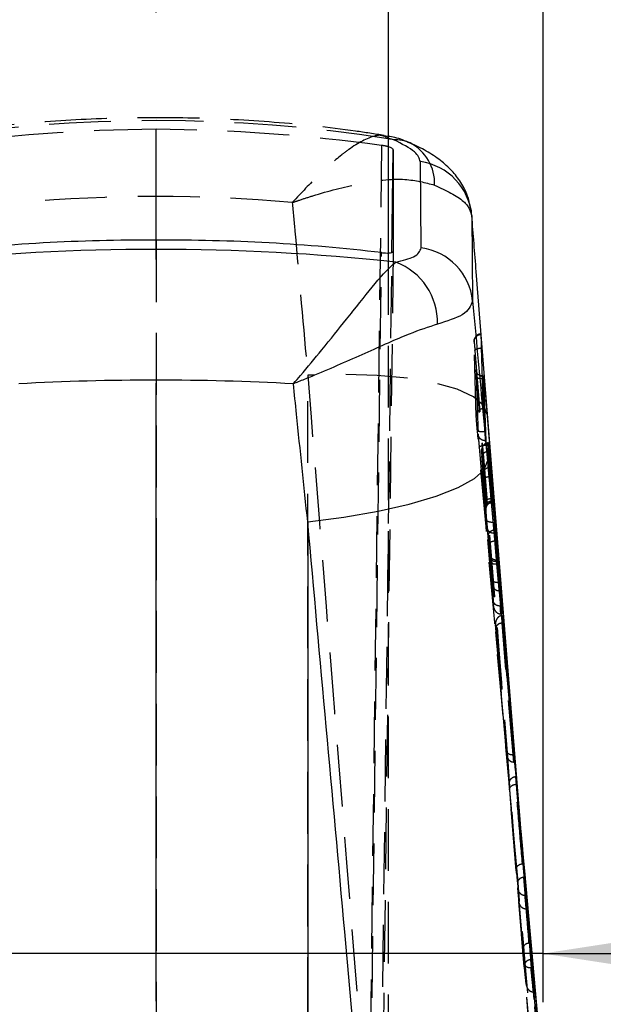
# Model space of a CAD drawing. Extents: x 67 to 774, y 27 to 578.
# Tile 40 of 43: x 455 to 479, y 403 to 443. Entities that reach past the tile are written whole.
import ezdxf

# ---------------------------------------------------------------- set-up
doc = ezdxf.new("R2010")
doc.units = 0
doc.header["$LTSCALE"] = 2
doc.linetypes.add('CENTERX2', pattern=[20.32, 12.7, -2.54, 2.54, -2.54])
doc.linetypes.add('HIDDEN', pattern=[1.905, 1.27, -0.635])
doc.layers.get('0').update_dxf_attribs({"linetype": 'CONTINUOUS'})
doc.layers.add('FORMATO', color=179, linetype='CONTINUOUS')
doc.styles.add('SLDTEXTSTYLE0', font='TXT', dxfattribs={"width": 0.75})
doc.dimstyles.new('SLDDIMSTYLE4', dxfattribs={"dimtxt": 7, "dimasz": 6.604, "dimexe": 0, "dimexo": 0.0625, "dimgap": 1.75, "dimtad": 1, "dimdec": 3, "dimrnd": 1e-09, "dimzin": 12, "dimtxsty": 'SLDTEXTSTYLE0', "dimblk1": 'NONE', "dimsah": 1, "dimcen": 0, "dimazin": 3, "dimtfac": 1, "dimtdec": 3, "dimtmove": 0, "dimatfit": 3, "dimtolj": 1, "dimtzin": 12})
doc.dimstyles.new('SLDDIMSTYLE5', dxfattribs={"dimtxt": 7, "dimasz": 6.604, "dimexe": 0, "dimexo": 0.0625, "dimgap": 1.75, "dimtad": 1, "dimdec": 3, "dimrnd": 1e-09, "dimzin": 12, "dimtxsty": 'SLDTEXTSTYLE0', "dimsah": 1, "dimcen": 0.09, "dimazin": 3, "dimtfac": 1, "dimtdec": 3, "dimtmove": 0, "dimatfit": 3, "dimtolj": 1, "dimtzin": 12})

# ---------------------------------------------------------------- blocks, each defined once
blk = doc.blocks.new('_D_5')
at = {"layer": 'FORMATO'}
for q in [(472.452, 470.664), (507.714, 435.402)]:
    blk.add_line((479.876, 463.24), q, dxfattribs=at)
blk.add_solid([(479.876, 463.24), (483.828, 457.852), (485.265, 459.288)], dxfattribs=at)
at = {"layer": 'FORMATO', "char_height": 7, "attachment_point": 1, "rotation": 315, "style": 'SLDTEXTSTYLE0'}
for s, insert in [('%%c', (493.765, 461.984)), ('10,5', (501.305, 454.595))]:
    blk.add_mtext(s, dxfattribs=dict(at, insert=insert))
blk = doc.blocks.new('_NONE')
blk = doc.blocks.new('_D_8')
at = {"layer": 'FORMATO'}
for p, q in [((444.414, 464.952), (444.414, 402.839)), ((476.164, 464.952), (476.164, 402.839)), ((444.414, 404.839), (431.714, 404.839)), ((476.164, 404.839), (444.414, 404.839)), ((476.164, 404.839), (509.571, 404.839))]:
    blk.add_line(p, q, dxfattribs=at)
for points in [[(444.414, 404.839), (437.81, 405.855), (437.81, 403.823)], [(476.164, 404.839), (482.768, 403.823), (482.768, 405.855)]]:
    blk.add_solid(points, dxfattribs=at)
at = {"layer": 'FORMATO', "insert": (486.296, 413.862), "char_height": 7, "attachment_point": 1, "style": 'SLDTEXTSTYLE0'}
blk.add_mtext('31,75', dxfattribs=at)

msp = doc.modelspace()

# ---------------------------------------------------------------- linework, layer by layer
at = {"color": 7, "linetype": 'CONTINUOUS'}
for p, q in [((469.814072, 448.239133), (469.814072, 433.636442)), ((470.020204, 437.882058), (470.020204, 433.701389)), ((471.171933, 433.849327), (471.134673, 437.391296)), ((473.247248, 435.170949), (473.280235, 431.664348)), ((475.184485, 410.836004), (473.673149, 429.737948)), ((473.722114, 428.568915), (473.666445, 428.576954)), ((473.746813, 428.563133), (473.724074, 428.563133)), ((473.747019, 428.566605), (473.724749, 428.566605)), ((473.746813, 428.563133), (473.747019, 428.564876)), ((473.835125, 425.915152), (473.746814, 428.563133)), ((473.756007, 428.467132), (475.180486, 410.809875)), ((473.776978, 426.327601), (473.78057, 426.288106)), ((473.780598, 426.287793), (474.605665, 417.120345)), ((474.191267, 422.562115), (473.938168, 425.838955)), ((473.938168, 425.838955), (473.95218, 425.486803)), ((473.848377, 425.749317), (473.8466, 425.769329)), ((473.95218, 425.486803), (474.102866, 423.550919)), ((474.107628, 423.449069), (473.980052, 424.814336)), ((473.980052, 424.814336), (473.995874, 424.448267)), ((473.995874, 424.448267), (474.214467, 422.125682)), ((474.089914, 423.449069), (474.107628, 423.449069)), ((474.098482, 423.3834), (474.114507, 423.3834)), ((474.09853, 423.383467), (474.11449, 423.383467)), ((466.506075, 422.581174), (466.506075, 385.748811)), ((474.410498, 420.08511), (474.218053, 422.242455)), ((474.24164, 421.806663), (474.488665, 418.784037)), ((474.316126, 421.008714), (474.306852, 421.008714)), ((474.306889, 421.008267), (474.315879, 421.008267)), ((474.322398, 420.944899), (474.43056, 419.739515)), ((474.467625, 419.122532), (474.327942, 420.844376)), ((474.399549, 420.08511), (474.410498, 420.08511)), ((474.43056, 419.739515), (474.410498, 420.08511)), ((474.488665, 418.784037), (474.467625, 419.122532)), ((474.992793, 413.012989), (474.511927, 418.725535)), ((474.511927, 418.725535), (474.530795, 418.424487)), ((474.530795, 418.424487), (475.016584, 412.711956)), ((475.016584, 412.711956), (474.992793, 413.012989)), ((475.184892, 410.735197), (475.069784, 412.113726)), ((475.069784, 412.113726), (475.095176, 411.798969)), ((475.095176, 411.798969), (475.18325, 410.753273)), ((475.1766, 410.835378), (475.17625, 410.83955)), ((475.188938, 410.687156), (475.18337, 410.75328)), ((475.189594, 410.680629), (475.189304, 410.684072)), ((475.212582, 410.403587), (475.189306, 410.682343))]:
    msp.add_line(p, q, dxfattribs=at)
at = {"color": 7, "linetype": 'HIDDEN'}
for p, q in [((460.276173, 434.159815), (460.276173, 438.721493)), ((469.814072, 438.427858), (469.634646, 438.457377)), ((469.538481, 438.05971), (468.596237, 362.783931)), ((460.276173, 434.159815), (460.276173, 345.630832)), ((468.433645, 345.87317), (469.538481, 433.649667)), ((470.020204, 433.701389), (468.913519, 345.778056)), ((469.064947, 361.56676), (469.96735, 433.659621)), ((469.814072, 433.636442), (469.814072, 360.600792)), ((473.429235, 426.913984), (473.340619, 429.974861)), ((466.506075, 379.285879), (466.506075, 428.610951)), ((473.753828, 428.466663), (473.753875, 428.467132)), ((473.756007, 428.467132), (473.753875, 428.467132)), ((473.894448, 426.965639), (473.866038, 427.325524)), ((473.80974, 425.915152), (473.807273, 425.991401)), ((473.921447, 425.838955), (473.887872, 425.836645)), ((473.921447, 425.838955), (473.938168, 425.838955)), ((473.548982, 425.652586), (474.88133, 410.686329)), ((473.924472, 425.486535), (473.935805, 425.486803)), ((473.935805, 425.486803), (473.95218, 425.486803)), ((473.964361, 424.814336), (473.957049, 424.814254)), ((473.964361, 424.814336), (473.980052, 424.814336)), ((473.980566, 424.448267), (473.995874, 424.448267)), ((474.075152, 423.550919), (474.074992, 423.550919)), ((474.075152, 423.550919), (474.102866, 423.550919)), ((474.084684, 423.449069), (474.084864, 423.449069)), ((474.084864, 423.449069), (474.089914, 423.449069)), ((473.814546, 423.170649), (473.818468, 423.110515)), ((474.141113, 422.562115), (474.141163, 422.562115)), ((474.141163, 422.562115), (474.173391, 422.562115)), ((474.195165, 422.242455), (474.203477, 422.242455)), ((474.15898, 422.125682), (474.158946, 422.125667)), ((474.15898, 422.125682), (474.214467, 422.125682)), ((474.213629, 421.806663), (474.213573, 421.806663)), ((474.213629, 421.806663), (474.24164, 421.806663)), ((474.253558, 421.008267), (474.306889, 421.008267)), ((474.306852, 421.008714), (474.253726, 421.008714)), ((474.277437, 420.844138), (474.277942, 420.844376)), ((474.387708, 420.08511), (474.348965, 420.08435)), ((474.374876, 419.739515), (474.43056, 419.739515)), ((474.387708, 420.08511), (474.399549, 420.08511)), ((474.417807, 419.122532), (474.405321, 419.12245)), ((474.495816, 418.725535), (474.476934, 418.724917)), ((474.495816, 418.725535), (474.511927, 418.725535)), ((474.514953, 418.424487), (474.530795, 418.424487)), ((474.605665, 417.120345), (475.638486, 405.644476)), ((474.958814, 413.012989), (474.930842, 413.012669)), ((474.954395, 412.712082), (474.972477, 412.711956)), ((475.053473, 412.113726), (475.035936, 412.11319)), ((475.051057, 411.797598), (475.079111, 411.798969)), ((474.873583, 410.81702), (474.872778, 410.826579)), ((477.639392, 380.163349), (475.177309, 410.839632)), ((474.885357, 410.677135), (474.884559, 410.686612)), ((475.182249, 410.766587), (475.178616, 410.809726)), ((475.18325, 410.753273), (475.370451, 408.530667)), ((475.189306, 410.682343), (475.184892, 410.735197)), ((474.903056, 410.279304), (474.903157, 410.275556)), ((475.725729, 404.258207), (475.212582, 410.403587)), ((475.354417, 408.530667), (475.325813, 408.529244)), ((475.354417, 408.530667), (475.370451, 408.530667)), ((475.370451, 408.530667), (475.421584, 407.97054)), ((475.121005, 407.738194), (475.186182, 406.97594)), ((475.3768, 407.969058), (475.405968, 407.97054)), ((475.488456, 406.663217), (475.3768, 407.969058)), ((475.405968, 407.97054), (475.421584, 407.97054)), ((475.421584, 407.97054), (475.533571, 406.663217)), ((475.435667, 407.223351), (475.418646, 407.223463)), ((475.435667, 407.223351), (475.480625, 407.223351)), ((475.533571, 406.663217), (475.480625, 407.223351)), ((475.480625, 407.223351), (475.64553, 405.26741)), ((475.471252, 406.663336), (475.488456, 406.663217)), ((475.488456, 406.663217), (475.533571, 406.663217)), ((475.629527, 405.26741), (475.600402, 405.265935)), ((475.629527, 405.26741), (475.64553, 405.26741)), ((475.64553, 405.26741), (475.71328, 404.586844)), ((475.412262, 404.354297), (475.479079, 403.575406)), ((475.667966, 404.585294), (475.697756, 404.586844)), ((475.78141, 403.262876), (475.667966, 404.585294)), ((475.697756, 404.586844), (475.71328, 404.586844)), ((475.71328, 404.586844), (475.82705, 403.262876)), ((475.693104, 404.258207), (475.663967, 404.257864)), ((475.693104, 404.258207), (475.725729, 404.258207)), ((475.82705, 403.262876), (475.725729, 404.258207)), ((475.782311, 404.024296), (477.534315, 384.198032)), ((475.764676, 403.262988), (475.78141, 403.262876)), ((475.78141, 403.262876), (475.82705, 403.262876))]:
    msp.add_line(p, q, dxfattribs=at)
at = {"color": 8, "linetype": 'CONTINUOUS'}
for p, q in [((470.03526, 438.291661), (469.814072, 438.354813)), ((469.96735, 433.659621), (470.020204, 437.882058)), ((473.807273, 425.991401), (473.72408, 428.563133)), ((474.173391, 422.562115), (474.191267, 422.562115)), ((474.203477, 422.242455), (474.218052, 422.242455))]:
    msp.add_line(p, q, dxfattribs=at)
at = {"color": 7, "linetype": 'HIDDEN', "flags": 128}
for points in [[(473.894448, 426.965639), (473.740547, 427.360006), (473.318664, 427.720211), (472.643034, 428.034104), (471.736452, 428.291082), (470.62951, 428.482495), (469.359557, 428.601861), (467.969444, 428.645171), (466.506075, 428.610951)], [(473.725086, 428.565741), (473.729829, 428.552948), (473.737762, 428.526305), (473.748002, 428.48888), (473.753706, 428.467132), (473.753828, 428.466663), (473.753828, 428.466663)], [(473.935805, 425.486803), (473.928551, 425.663516), (473.921447, 425.838955)], [(473.647529, 425.416045), (473.652779, 425.287552), (473.655391, 425.224118)], [(473.980566, 424.448267), (473.972373, 424.631991), (473.964361, 424.814336)], [(473.686768, 424.4859), (473.692421, 424.357399), (473.693368, 424.336009), (473.695849, 424.280137)], [(474.087805, 420.021303), (474.080401, 420.149781), (474.079653, 420.162834), (474.077041, 420.208469)], [(474.139246, 419.159874), (474.131371, 419.28836), (474.128262, 419.339389)], [(474.405321, 419.12245), (474.415589, 418.954119), (474.426055, 418.784633)], [(474.514953, 418.424487), (474.50527, 418.576017), (474.495816, 418.725535)], [(474.220831, 418.365575), (474.228986, 418.237105), (474.231819, 418.192767)], [(474.656794, 413.19789), (474.610933, 413.741186), (474.427549, 415.914387), (474.220831, 418.365575)], [(474.972477, 412.711956), (474.728175, 415.590331), (474.487832, 418.423206)], [(474.930842, 413.012669), (474.942472, 412.863538), (474.954395, 412.712082)], [(475.035936, 412.11319), (475.362369, 408.208489), (475.693104, 404.258207)], [(475.079111, 411.798969), (475.066125, 411.957637), (475.053473, 412.113726)], [(474.779629, 411.753736), (474.790069, 411.625333), (474.794825, 411.567174)], [(475.391268, 404.442988), (475.345755, 404.9863), (475.163795, 407.159552), (474.779629, 411.753736)], [(474.794825, 411.567174), (474.840483, 411.02387), (475.023188, 408.850677), (475.069609, 408.298731)], [(475.133732, 407.536477), (475.179443, 406.993181), (475.344228, 405.035347)]]:
    msp.add_lwpolyline(points, dxfattribs=at)
at = {"color": 7, "linetype": 'CONTINUOUS', "flags": 128}
for points in [[(473.724074, 428.563133), (473.667568, 428.568207), (473.665318, 428.568624)], [(466.506075, 422.581174), (467.988237, 422.771685), (469.394399, 423.017539), (470.67576, 423.310198), (471.787852, 423.639506), (472.692078, 423.994035), (473.357057, 424.361482), (473.759713, 424.729086), (473.886068, 425.084107)]]:
    msp.add_lwpolyline(points, dxfattribs=at)
at = {"color": 8, "linetype": 'CONTINUOUS'}
msp.add_arc((470.100671, 436.778879), 1.514196, 66.2294986, 92.4758612, dxfattribs=at)
at = {"color": 7, "linetype": 'HIDDEN'}
for centre, radius, start, end in [((469.846781, 436.50399), 1.872052, 357.683062, 62.5066758), ((473.717812, 428.862422), 0.298451, 185.0081334, 259.8697165), ((474.098561, 423.103444), 0.280023, 90.0063976, 184.7036666), ((474.19056, 422.242259), 0.004609, 359.1973095, 2.4396014)]:
    msp.add_arc(centre, radius, start, end, dxfattribs=at)
at = {"color": 7, "linetype": 'CONTINUOUS'}
for centre, radius, start, end in [((470.797185, 434.954999), 2.459561, 5.0370549, 82.1133002), ((470.833017, 431.412657), 2.460127, 5.8720885, 82.0815334), ((469.176734, 430.781696), 2.660146, 358.5238603, 69.0157015)]:
    msp.add_arc(centre, radius, start, end, dxfattribs=at)
at = {"color": 7, "linetype": 'HIDDEN'}
for centre, major_axis, ratio, start_param, end_param in [((460.295967, 355.204786), (0, 83.874084), 0.849523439, 6.149202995, 6.417362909), ((460.295967, 369.165555), (70.341974, 11.650181), 0.974892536, 1.410992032, 1.541354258), ((460.295967, 369.165238), (70.341974, -11.650181), 0.974892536, 1.600797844, 1.731156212), ((460.295967, 355.204786), (0, 80.752979), 0.882357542, 6.204811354, 6.362112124)]:
    msp.add_ellipse(centre, major_axis=major_axis, ratio=ratio, start_param=start_param, end_param=end_param, dxfattribs=at)
at = {"color": 8, "linetype": 'CONTINUOUS'}
msp.add_ellipse((460.295967, 355.204786), major_axis=(0, 83.874084), ratio=0.849523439, start_param=6.146069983, end_param=6.149202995, dxfattribs=at)
at = {"color": 7, "linetype": 'CONTINUOUS'}
for centre, major_axis, ratio, start_param, end_param in [((460.295967, 379.592702), (71.253, 0), 0.760547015, 1.432347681, 1.709769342), ((460.295967, 365.002585), (70.644356, -9.58532), 0.969531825, 1.701873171, 1.832235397), ((460.295967, 365.002902), (70.644356, 9.58532), 0.969531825, 1.309916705, 1.440275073), ((460.295967, 379.592702), (71.253, 0), 0.685135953, 1.491821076, 1.650312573)]:
    msp.add_ellipse(centre, major_axis=major_axis, ratio=ratio, start_param=start_param, end_param=end_param, dxfattribs=at)
at = {"color": 7, "linetype": 'HIDDEN'}
for points, knots in [([(469.643654, 438.467771), (469.251369, 438.528821), (467.756095, 438.761527), (465.137593, 439.032799), (461.792757, 439.211542), (458.44606, 439.201735), (455.106005, 439.003855), (452.594125, 438.728851), (451.20214, 438.509436), (450.910211, 438.46342)], [0, 0, 0, 0, 0.063466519, 0.241915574, 0.419654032, 0.597103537, 0.774701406, 0.952750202, 1, 1, 1, 1]), ([(469.814072, 438.354813), (469.688724, 438.419574), (469.525232, 438.504042), (469.002636, 438.391069), (468.493038, 438.121333), (467.69997, 437.518094), (466.939158, 436.838502), (466.240857, 436.111045), (465.878278, 435.713873), (465.874631, 435.709879)], [0, 0, 0, 0, 0.158375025, 0.206568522, 0.492012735, 0.561986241, 0.773203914, 0.997719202, 1, 1, 1, 1]), ([(469.814072, 438.00091), (469.805601, 438.003869), (469.756355, 438.021074), (469.657019, 438.041725), (469.570081, 438.054916), (469.538481, 438.05971)], [0, 0, 0, 0, 0.1167957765, 0.6789780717, 1, 1, 1, 1]), ([(465.874631, 435.709879), (465.880435, 435.711886), (465.887219, 435.714231), (465.901047, 435.719037), (465.932697, 435.729948), (466.027653, 435.762627), (466.295176, 435.853133), (467.18346, 436.140808), (468.697525, 436.535737), (470.438789, 436.761573), (471.328828, 436.529571), (471.717303, 436.428309)], [0, 0, 0, 0, 0.002603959, 0.003043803, 0.006208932, 0.016807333, 0.045688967, 0.126488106, 0.417851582, 0.745909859, 1, 1, 1, 1]), ([(471.717303, 436.428309), (472.182821, 436.20535), (473.054602, 435.787812), (473.18601, 435.367036), (473.247248, 435.170949)], [0, 0, 0, 0, 0.533985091, 1, 1, 1, 1]), ([(465.874631, 435.709879), (465.909433, 435.317609), (466.119354, 432.951502), (466.330192, 430.585064), (466.506075, 428.610951)], [0, 0, 0, 0, 0.1657870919, 1, 1, 1, 1]), ([(473.23232, 435.203746), (473.234528, 435.241615), (473.241535, 435.361829), (473.20366, 435.473343), (473.177716, 435.549729)], [0, 0, 0, 0, 0.315008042, 1, 1, 1, 1]), ([(473.620654, 430.309698), (473.58903, 430.305957), (473.526351, 430.298542), (473.450405, 430.249328), (473.396784, 430.192056), (473.364659, 430.134922), (473.347996, 430.084819), (473.341576, 430.046335), (473.339938, 430.022865), (473.339576, 430.008549), (473.33966, 429.995746), (473.339809, 429.990724), (473.339892, 429.987952)], [0, 0, 0, 0, 0.176264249, 0.349350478, 0.492434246, 0.613497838, 0.713339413, 0.788962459, 0.835071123, 0.873304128, 0.930066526, 1, 1, 1, 1]), ([(473.340616, 429.974973), (473.340257, 429.995371), (473.339537, 430.036163), (473.354778, 430.096002), (473.381319, 430.151641), (473.41923, 430.20079), (473.466576, 430.241422), (473.521453, 430.271588), (473.573763, 430.288407), (473.607242, 430.292291), (473.619974, 430.293769)], [0, 0, 0, 0, 0.131353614, 0.262685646, 0.394035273, 0.525368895, 0.656711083, 0.788054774, 0.919396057, 1, 1, 1, 1]), ([(473.340618, 429.974876), (473.340605, 429.98057), (473.340571, 429.994819), (473.344305, 429.968272), (473.352027, 429.888785), (473.362143, 429.771977), (473.36972, 429.677546), (473.373206, 429.634094)], [0, 0, 0, 0, 0.147099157, 0.368113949, 0.589477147, 0.811101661, 1, 1, 1, 1]), ([(473.373206, 429.634094), (474.018289, 421.532221), (475.308449, 405.32853), (476.622556, 389.125945), (477.279607, 381.024681)], [0, 0, 0, 0, 0.500001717, 1, 1, 1, 1]), ([(473.373227, 429.633833), (473.377473, 429.644909), (473.385964, 429.66706), (473.456023, 429.699455), (473.555714, 429.725657), (473.634391, 429.734073), (473.673128, 429.738216)], [0, 0, 0, 0, 0.25189846, 0.503796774, 0.755696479, 1, 1, 1, 1]), ([(473.437128, 428.683385), (473.436124, 428.695315), (473.43164, 428.748603), (473.42584, 428.809516), (473.42066, 428.855985), (473.420554, 428.842921), (473.420501, 428.836368)], [0, 0, 0, 0, 0.087562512, 0.391104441, 0.694534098, 1, 1, 1, 1]), ([(473.420501, 428.836361), (473.421832, 428.790517), (473.428487, 428.5613), (473.454799, 427.67736), (473.483792, 426.839162), (473.506441, 426.184364)], [0, 0, 0, 0, 0.051863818, 0.259319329, 1, 1, 1, 1]), ([(473.424776, 428.818017), (473.424764, 428.818085), (473.424282, 428.820751), (473.424122, 428.822512), (473.424077, 428.822503), (473.425673, 428.809178), (473.429533, 428.770336), (473.434368, 428.715206), (473.437159, 428.683385)], [0, 0, 0, 0, 0.001390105, 0.054920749, 0.139973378, 0.300160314, 0.596050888, 1, 1, 1, 1]), ([(473.450296, 428.524748), (473.4483, 428.549592), (473.443588, 428.608224), (473.43949, 428.655907), (473.437128, 428.683385)], [0, 0, 0, 0, 0.423744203, 1, 1, 1, 1]), ([(466.506075, 428.610951), (466.87154, 424.000872), (468.110041, 408.378041), (469.369021, 392.756231), (470.256493, 381.744199)], [0, 0, 0, 0, 0.295086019, 1, 1, 1, 1]), ([(477.252616, 381.510817), (476.607265, 389.433589), (475.330786, 405.104532), (474.072453, 420.776213), (473.450296, 428.524748)], [0, 0, 0, 0, 0.505570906, 1, 1, 1, 1]), ([(473.753828, 428.466663), (473.714303, 428.464966), (473.635255, 428.461574), (473.535331, 428.472759), (473.464995, 428.494125), (473.455196, 428.51454), (473.450296, 428.524748)], [0, 0, 0, 0, 0.249999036, 0.499999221, 0.749998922, 1, 1, 1, 1]), ([(473.666445, 428.576954), (473.652891, 428.578139), (473.614329, 428.581512), (473.581455, 428.602777), (473.560137, 428.616568)], [0, 0, 0, 0, 0.351482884, 1, 1, 1, 1]), ([(473.753875, 428.467132), (474.376334, 420.71925), (475.62245, 405.208579), (476.882403, 389.695612), (477.517069, 381.93316), (477.517133, 381.93237)], [0, 0, 0, 0, 0.499494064, 0.999949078, 1, 1, 1, 1]), ([(473.704638, 427.235559), (473.693004, 427.234107), (473.66051, 427.230053), (473.609003, 427.213422), (473.553856, 427.182879), (473.506393, 427.141764), (473.468542, 427.092069), (473.442256, 427.035884), (473.42747, 426.975533), (473.428646, 426.9345), (473.429235, 426.913984)], [0, 0, 0, 0, 0.0737996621, 0.2061137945, 0.3384270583, 0.4707464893, 0.603056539, 0.7353689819, 0.8676869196, 1, 1, 1, 1]), ([(473.475883, 426.331803), (473.471936, 426.375686), (473.463161, 426.473259), (473.450172, 426.625751), (473.438937, 426.765719), (473.431472, 426.868198), (473.429942, 426.899517), (473.429236, 426.913977)], [0, 0, 0, 0, 0.175177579, 0.389511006, 0.60335779, 0.816877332, 1, 1, 1, 1]), ([(477.222036, 384.241365), (476.60574, 391.257316), (475.373166, 405.289013), (474.108304, 419.317608), (473.475883, 426.331803)], [0, 0, 0, 0, 0.500007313, 1, 1, 1, 1]), ([(473.779149, 426.287949), (473.739623, 426.285594), (473.66057, 426.280884), (473.560674, 426.288404), (473.490423, 426.305398), (473.480739, 426.322897), (473.475898, 426.331647)], [0, 0, 0, 0, 0.2500004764, 0.500000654, 0.7500010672, 1, 1, 1, 1]), ([(473.779164, 426.287793), (474.411587, 419.273717), (475.676436, 405.245545), (476.908986, 391.213877), (477.525262, 384.198032)], [0, 0, 0, 0, 0.499999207, 1, 1, 1, 1]), ([(473.80974, 425.915137), (473.772049, 425.91901), (473.696664, 425.926755), (473.599725, 425.987847), (473.528411, 426.076113), (473.513765, 426.14828), (473.506441, 426.184364)], [0, 0, 0, 0, 0.2500004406, 0.500008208, 0.7500056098, 1, 1, 1, 1]), ([(473.506446, 426.184312), (473.507349, 426.167553), (473.509156, 426.134033), (473.517079, 426.028144), (473.527846, 425.895213), (473.539115, 425.763208), (473.546232, 425.683418), (473.548982, 425.652586)], [0, 0, 0, 0, 0.215728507, 0.431477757, 0.647460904, 0.863774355, 1, 1, 1, 1]), ([(473.647529, 425.416045), (473.647475, 425.416842), (473.643415, 425.476847), (473.652707, 425.58545), (473.707151, 425.715569), (473.778043, 425.790728), (473.835513, 425.825275), (473.872031, 425.833205), (473.887872, 425.836645)], [0, 0, 0, 0, 0.005172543, 0.389351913, 0.694768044, 0.844615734, 0.932596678, 1, 1, 1, 1]), ([(473.887872, 425.836645), (473.928973, 425.297048), (474.012119, 424.205455), (474.097791, 423.114027), (474.141113, 422.562115)], [0, 0, 0, 0, 0.4943205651, 1, 1, 1, 1]), ([(473.548982, 425.652586), (473.553226, 425.66228), (473.561714, 425.681668), (473.631706, 425.711228), (473.731233, 425.736016), (473.809754, 425.744932), (473.848377, 425.749317)], [0, 0, 0, 0, 0.252011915, 0.504023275, 0.756036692, 1, 1, 1, 1]), ([(473.862083, 422.650397), (473.818746, 423.2025), (473.746389, 424.124328), (473.675829, 425.046274), (473.647529, 425.416045)], [0, 0, 0, 0, 0.598923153, 1, 1, 1, 1]), ([(473.655391, 425.224118), (473.655312, 425.225064), (473.652807, 425.254728), (473.660398, 425.310661), (473.701374, 425.383077), (473.762276, 425.437721), (473.838369, 425.475829), (473.895758, 425.482965), (473.924472, 425.486535)], [0, 0, 0, 0, 0.007827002, 0.245443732, 0.451410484, 0.638760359, 0.819253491, 1, 1, 1, 1]), ([(474.074993, 423.550919), (474.049184, 423.879931), (473.998574, 424.525109), (473.948843, 425.170343), (473.924472, 425.486535)], [0, 0, 0, 0, 0.509957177, 1, 1, 1, 1]), ([(473.655391, 425.224118), (473.676452, 424.951185), (473.722935, 424.348813), (473.770183, 423.746494), (473.796023, 423.417084)], [0, 0, 0, 0, 0.453097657, 1, 1, 1, 1]), ([(473.686768, 424.4859), (473.686674, 424.487099), (473.683579, 424.526929), (473.691251, 424.599854), (473.733725, 424.691877), (473.794876, 424.758655), (473.871097, 424.803968), (473.928386, 424.810824), (473.957049, 424.814254)], [0, 0, 0, 0, 0.007725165, 0.256566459, 0.459200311, 0.643652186, 0.821711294, 1, 1, 1, 1]), ([(473.957049, 424.814254), (473.978134, 424.590647), (474.021043, 424.135602), (474.063228, 423.680524), (474.084684, 423.449069)], [0, 0, 0, 0, 0.49139456, 1, 1, 1, 1]), ([(473.805725, 423.212513), (473.784247, 423.444209), (473.7449, 423.868684), (473.704923, 424.293132), (473.686768, 424.4859)], [0, 0, 0, 0, 0.545841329, 1, 1, 1, 1]), ([(473.695849, 424.280137), (473.695815, 424.280425), (473.693616, 424.298835), (473.702954, 424.336996), (473.752408, 424.38646), (473.826718, 424.420868), (473.88652, 424.438137), (473.924477, 424.443628), (473.940726, 424.445979)], [0, 0, 0, 0, 0.0052136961, 0.333217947, 0.6716950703, 0.8358059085, 0.9297067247, 1, 1, 1, 1]), ([(473.695849, 424.280137), (473.720928, 424.016178), (473.783111, 423.36171), (473.843751, 422.707185), (473.879933, 422.316641)], [0, 0, 0, 0, 0.4033176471, 1, 1, 1, 1]), ([(473.796023, 423.417084), (473.796012, 423.422075), (473.795989, 423.431732), (473.805086, 423.454161), (473.833631, 423.483952), (473.897224, 423.516309), (473.980781, 423.540986), (474.043588, 423.547608), (474.074992, 423.550919)], [0, 0, 0, 0, 0.08404663, 0.162623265, 0.371966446, 0.58131297, 0.790656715, 1, 1, 1, 1]), ([(473.796023, 423.417084), (473.798263, 423.388382), (473.804826, 423.304275), (473.811707, 423.213219), (473.814009, 423.178265), (473.814511, 423.170649)], [0, 0, 0, 0, 0.288340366, 0.84492841, 1, 1, 1, 1]), ([(473.805725, 423.212513), (473.805499, 423.222273), (473.80504, 423.242095), (473.814016, 423.285757), (473.843127, 423.341593), (473.906774, 423.398229), (473.990397, 423.43831), (474.053255, 423.445483), (474.084684, 423.449069)], [0, 0, 0, 0, 0.08457339, 0.171767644, 0.378822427, 0.585882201, 0.792941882, 1, 1, 1, 1]), ([(473.887124, 423.281319), (473.898015, 423.294899), (473.929096, 423.333652), (474.003779, 423.373804), (474.067393, 423.379439), (474.098813, 423.382223)], [0, 0, 0, 0, 0.214444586, 0.611999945, 1, 1, 1, 1]), ([(474.09853, 423.383467), (474.09853, 423.383467), (474.099018, 423.383466), (474.098679, 423.391817), (474.092652, 423.436492), (474.083929, 423.494957), (474.077459, 423.53616), (474.075156, 423.550899), (474.075152, 423.550919)], [0, 0, 0, 0, 0.000180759, 0.284197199, 0.568647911, 0.853774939, 0.999802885, 1, 1, 1, 1]), ([(473.819481, 423.080489), (473.818381, 423.087613), (473.816171, 423.101922), (473.809217, 423.175546), (473.805725, 423.212513)], [0, 0, 0, 0, 0.497884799, 1, 1, 1, 1]), ([(473.814511, 423.170649), (473.816169, 423.146726), (473.820138, 423.089469), (473.819723, 423.083789), (473.819481, 423.080482)], [0, 0, 0, 0, 0.417802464, 1, 1, 1, 1]), ([(473.818826, 423.103385), (473.818857, 423.102728), (473.818945, 423.100832), (473.818798, 423.105459), (473.818964, 423.11623), (473.820589, 423.140935), (473.830027, 423.189448), (473.850214, 423.24304), (473.878176, 423.27204), (473.887124, 423.281319)], [0, 0, 0, 0, 0.054490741, 0.15745436, 0.235348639, 0.315139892, 0.507153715, 0.842290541, 1, 1, 1, 1]), ([(473.916132, 422.006689), (473.912595, 422.046262), (473.905035, 422.13083), (473.892239, 422.280863), (473.878649, 422.44412), (473.868977, 422.563302), (473.863237, 422.635813), (473.862083, 422.650397)], [0, 0, 0, 0, 0.2340206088, 0.5001052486, 0.6673695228, 0.9331008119, 1, 1, 1, 1]), ([(474.141113, 422.562115), (474.105444, 422.561317), (474.034105, 422.559721), (473.943306, 422.578173), (473.87826, 422.609042), (473.867475, 422.636612), (473.862083, 422.650397)], [0, 0, 0, 0, 0.250000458, 0.499999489, 0.750000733, 1, 1, 1, 1]), ([(474.141163, 422.562115), (474.142308, 422.554921), (474.148046, 422.518864), (474.157693, 422.459742), (474.171306, 422.378378), (474.183887, 422.305111), (474.191893, 422.26018), (474.195153, 422.242281), (474.195169, 422.242194)], [0, 0, 0, 0, 0.066328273, 0.332449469, 0.500066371, 0.766506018, 0.998866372, 1, 1, 1, 1]), ([(473.879933, 422.316641), (473.885879, 422.290064), (473.897772, 422.236911), (473.963051, 422.173148), (474.053178, 422.130539), (474.12369, 422.127291), (474.158946, 422.125667)], [0, 0, 0, 0, 0.250000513, 0.499996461, 0.74999792, 1, 1, 1, 1]), ([(473.879933, 422.316641), (473.882433, 422.289197), (473.888877, 422.218443), (473.900118, 422.089173), (473.913733, 421.928525), (473.925057, 421.791833), (473.932186, 421.703472), (473.93458, 421.673805)], [0, 0, 0, 0, 0.168081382, 0.433349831, 0.600526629, 0.86587222, 1, 1, 1, 1]), ([(474.195169, 422.242194), (474.176204, 422.240619), (474.138274, 422.237468), (474.083728, 422.221806), (474.033783, 422.198832), (473.990518, 422.168706), (473.95564, 422.132882), (473.93088, 422.092793), (473.916203, 422.050038), (473.916155, 422.021139), (473.916132, 422.006689)], [0, 0, 0, 0, 0.124998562, 0.249998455, 0.375000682, 0.500000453, 0.624996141, 0.749999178, 0.874996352, 1, 1, 1, 1]), ([(474.195165, 422.242455), (474.227303, 421.88664), (474.292251, 421.167554), (474.35567, 420.44841), (474.387708, 420.08511)], [0, 0, 0, 0, 0.494815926, 1, 1, 1, 1]), ([(474.077041, 420.208469), (474.055467, 420.452155), (474.002398, 421.051582), (473.948261, 421.650971), (473.916132, 422.006689)], [0, 0, 0, 0, 0.4065309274, 1, 1, 1, 1]), ([(473.93458, 421.673805), (473.934939, 421.681199), (473.935657, 421.695989), (473.950969, 421.718461), (473.976068, 421.740008), (474.01097, 421.759823), (474.053989, 421.777125), (474.103466, 421.791101), (474.157386, 421.80158), (474.194844, 421.804969), (474.213573, 421.806663)], [0, 0, 0, 0, 0.1250009, 0.249999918, 0.375001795, 0.500001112, 0.625002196, 0.750001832, 0.875000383, 1, 1, 1, 1]), ([(473.93458, 421.673805), (473.974672, 421.176507), (474.042235, 420.338485), (474.111204, 419.500559), (474.139246, 419.159874)], [0, 0, 0, 0, 0.593418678, 1, 1, 1, 1]), ([(473.974522, 421.264537), (473.974556, 421.265008), (473.974788, 421.26819), (473.977215, 421.248125), (473.982496, 421.193792), (473.986174, 421.153561), (473.987668, 421.137221)], [0, 0, 0, 0, 0.077660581, 0.524341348, 0.806808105, 1, 1, 1, 1]), ([(473.998669, 420.935974), (473.996428, 420.964028), (473.99083, 421.034118), (473.984527, 421.115782), (473.978291, 421.199791), (473.974904, 421.249998), (473.974615, 421.260995), (473.974522, 421.264537)], [0, 0, 0, 0, 0.156917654, 0.392042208, 0.537797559, 0.851174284, 1, 1, 1, 1]), ([(474.253562, 421.008267), (474.222082, 421.01136), (474.159122, 421.017548), (474.07525, 421.065734), (474.009841, 421.138752), (473.980799, 421.210813), (473.975679, 421.254634), (473.974522, 421.264537)], [0, 0, 0, 0, 0.2267260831, 0.4534475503, 0.6801747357, 0.9277268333, 1, 1, 1, 1]), ([(474.254004, 421.010688), (474.22381, 421.012641), (474.166553, 421.016345), (474.094894, 421.054476), (474.043648, 421.100015), (474.010618, 421.146689), (473.991618, 421.187572), (473.982469, 421.218197), (473.979016, 421.234708), (473.977757, 421.242014), (473.977098, 421.246438), (473.976924, 421.247932), (473.977808, 421.240604), (473.981298, 421.206292), (473.98609, 421.155169), (473.990106, 421.109916), (473.990466, 421.105862)], [0, 0, 0, 0, 0.114310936, 0.216768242, 0.302534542, 0.374737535, 0.433287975, 0.475378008, 0.497358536, 0.513133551, 0.53255462, 0.564305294, 0.627572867, 0.761828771, 0.978661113, 1, 1, 1, 1]), ([(473.987668, 421.137221), (474.005537, 420.939332), (474.039124, 420.567365), (474.072286, 420.195387), (474.087805, 420.021303)], [0, 0, 0, 0, 0.532005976, 1, 1, 1, 1]), ([(474.266607, 420.944892), (474.235181, 420.946125), (474.172329, 420.948591), (474.088599, 420.982667), (474.02373, 421.036291), (473.993607, 421.092201), (473.988945, 421.127543), (473.987668, 421.137221)], [0, 0, 0, 0, 0.223197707, 0.446386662, 0.669591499, 0.909522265, 1, 1, 1, 1]), ([(474.253558, 421.008267), (474.253558, 421.008267), (474.253558, 421.008268), (474.25406, 420.998983), (474.257317, 420.97589), (474.263557, 420.933172), (474.269836, 420.892396), (474.275207, 420.858125), (474.277414, 420.844393), (474.277417, 420.844376)], [0, 0, 0, 0, 0.0001996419, 0.1466477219, 0.4627481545, 0.6099269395, 0.847605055, 0.9998070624, 1, 1, 1, 1]), ([(474.374876, 419.739515), (474.356695, 419.94367), (474.32091, 420.345474), (474.28463, 420.747259), (474.266784, 420.944899)], [0, 0, 0, 0, 0.508095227, 1, 1, 1, 1]), ([(474.128262, 419.339389), (474.107812, 419.589636), (474.064322, 420.121811), (474.021405, 420.654025), (473.998669, 420.935974)], [0, 0, 0, 0, 0.4702347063, 1, 1, 1, 1]), ([(474.277437, 420.844138), (474.246039, 420.843322), (474.183244, 420.841689), (474.099721, 420.855987), (474.036203, 420.880954), (474.008366, 420.907308), (474.000151, 420.926305), (473.999103, 420.933139), (473.998669, 420.935974)], [0, 0, 0, 0, 0.220398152, 0.440795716, 0.661203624, 0.881626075, 0.950887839, 1, 1, 1, 1]), ([(474.277417, 420.844376), (474.277419, 420.844359), (474.277426, 420.84428), (474.277432, 420.8442), (474.277437, 420.844138)], [0, 0, 0, 0, 0.219660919, 1, 1, 1, 1]), ([(474.348965, 420.08435), (474.331871, 420.084203), (474.291344, 420.083854), (474.22608, 420.092803), (474.142822, 420.11848), (474.092617, 420.159498), (474.07863, 420.194052), (474.077073, 420.208178), (474.077041, 420.208469)], [0, 0, 0, 0, 0.075037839, 0.177904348, 0.362332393, 0.743463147, 0.994722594, 1, 1, 1, 1]), ([(474.368724, 419.739537), (474.339291, 419.742693), (474.280486, 419.748997), (474.201785, 419.794729), (474.137654, 419.86298), (474.100595, 419.941528), (474.08985, 419.997113), (474.087907, 420.020096), (474.087805, 420.021303)], [0, 0, 0, 0, 0.1991728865, 0.3979346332, 0.6074008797, 0.8390719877, 0.9915470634, 1, 1, 1, 1]), ([(474.405321, 419.12245), (474.375942, 419.124423), (474.317243, 419.128364), (474.239159, 419.163104), (474.175937, 419.215907), (474.140055, 419.277095), (474.130022, 419.320569), (474.128351, 419.338437), (474.128262, 419.339389)], [0, 0, 0, 0, 0.199613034, 0.398813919, 0.608771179, 0.840920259, 0.99152993, 1, 1, 1, 1]), ([(474.426055, 418.784633), (474.408791, 418.786665), (474.367724, 418.791498), (474.300598, 418.825458), (474.213267, 418.908406), (474.159518, 419.027087), (474.142269, 419.122039), (474.13931, 419.159077), (474.139246, 419.159874)], [0, 0, 0, 0, 0.075206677, 0.178896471, 0.366182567, 0.755060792, 0.99472758, 1, 1, 1, 1]), ([(474.476934, 418.724917), (474.452356, 418.720933), (474.403307, 418.712982), (474.33284, 418.669862), (474.266579, 418.59592), (474.223564, 418.489418), (474.217586, 418.407196), (474.220757, 418.366522), (474.220831, 418.365575)], [0, 0, 0, 0, 0.137700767, 0.274795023, 0.466142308, 0.731944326, 0.993764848, 1, 1, 1, 1]), ([(474.487832, 418.423206), (474.46295, 418.419332), (474.413312, 418.411603), (474.342217, 418.380366), (474.275502, 418.329577), (474.235817, 418.263355), (474.229867, 418.215015), (474.231767, 418.193353), (474.231819, 418.192767)], [0, 0, 0, 0, 0.142361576, 0.284010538, 0.485868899, 0.765737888, 0.99366258, 1, 1, 1, 1]), ([(474.656794, 413.19789), (474.656847, 413.197306), (474.658048, 413.183968), (474.667271, 413.14315), (474.705248, 413.08595), (474.777621, 413.040096), (474.853123, 413.015787), (474.904882, 413.01371), (474.930842, 413.012669)], [0, 0, 0, 0, 0.006563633, 0.149986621, 0.463877, 0.692537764, 0.845786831, 1, 1, 1, 1]), ([(474.670333, 413.025104), (474.670414, 413.02416), (474.672273, 413.002619), (474.683487, 412.936299), (474.724371, 412.842008), (474.799293, 412.764227), (474.876254, 412.721136), (474.928292, 412.715107), (474.954395, 412.712082)], [0, 0, 0, 0, 0.006555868, 0.149623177, 0.464138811, 0.692918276, 0.845971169, 1, 1, 1, 1]), ([(474.779629, 411.753736), (474.779553, 411.75468), (474.776207, 411.796097), (474.782226, 411.878981), (474.825777, 411.985681), (474.892005, 412.059013), (474.962421, 412.10164), (475.011396, 412.109334), (475.035936, 412.11319)], [0, 0, 0, 0, 0.006211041, 0.272612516, 0.536458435, 0.726403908, 0.86290336, 1, 1, 1, 1]), ([(474.794825, 411.567174), (474.794777, 411.56776), (474.793066, 411.588931), (474.799047, 411.636874), (474.838354, 411.702927), (474.905184, 411.75414), (474.976402, 411.785709), (475.02613, 411.793628), (475.051057, 411.797598)], [0, 0, 0, 0, 0.006348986, 0.229362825, 0.511262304, 0.714655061, 0.856962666, 1, 1, 1, 1]), ([(475.325813, 408.529244), (475.325772, 408.529719), (475.279134, 409.082152), (475.187768, 410.171649), (475.096207, 411.260619), (475.051057, 411.797598)], [0, 0, 0, 0, 0.000435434, 0.507107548, 1, 1, 1, 1]), ([(477.571422, 381.130405), (477.555604, 381.325506), (477.476513, 382.300996), (477.144568, 386.398044), (476.357942, 396.104593), (475.646882, 405.031138), (475.184485, 410.836004)], [0, 0, 0, 0, 0.019703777, 0.098517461, 0.413772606, 1, 1, 1, 1]), ([(475.180486, 410.809875), (475.334972, 408.89325), (476.110826, 399.267667), (476.896897, 389.642252), (477.526447, 381.933428)], [0, 0, 0, 0, 0.199117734, 1, 1, 1, 1]), ([(477.446485, 384.9627), (477.441942, 385.014775), (477.368754, 385.853714), (477.020695, 389.840086), (476.276822, 398.36335), (475.589599, 406.098381), (475.181961, 410.686538)], [0, 0, 0, 0, 0.006072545, 0.097830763, 0.464863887, 1, 1, 1, 1]), ([(475.069609, 408.298731), (475.069564, 408.299317), (475.067926, 408.320256), (475.07389, 408.368025), (475.112983, 408.434019), (475.179842, 408.485434), (475.251096, 408.517199), (475.300864, 408.525223), (475.325813, 408.529244)], [0, 0, 0, 0, 0.006355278, 0.227080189, 0.509917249, 0.714018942, 0.856642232, 1, 1, 1, 1]), ([(475.405968, 407.97054), (475.397228, 408.06438), (475.379838, 408.251087), (475.362861, 408.437798), (475.354417, 408.530667)], [0, 0, 0, 0, 0.502604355, 1, 1, 1, 1]), ([(475.069609, 408.298731), (475.079977, 408.184389), (475.096918, 407.997544), (475.114271, 407.810698), (475.121005, 407.738194)], [0, 0, 0, 0, 0.611957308, 1, 1, 1, 1]), ([(475.3768, 407.969058), (475.351851, 407.964984), (475.302081, 407.956859), (475.230864, 407.924944), (475.164086, 407.873356), (475.125189, 407.807339), (475.119306, 407.75963), (475.120959, 407.73878), (475.121005, 407.738194)], [0, 0, 0, 0, 0.143472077, 0.286207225, 0.490570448, 0.773736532, 0.993640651, 1, 1, 1, 1]), ([(475.186182, 406.97594), (475.182121, 407.018739), (475.164393, 407.205589), (475.14708, 407.392431), (475.133732, 407.536477)], [0, 0, 0, 0, 0.229053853, 1, 1, 1, 1]), ([(475.418646, 407.223463), (475.392543, 407.226463), (475.340502, 407.232443), (475.26345, 407.275437), (475.188332, 407.353082), (475.14714, 407.447429), (475.135718, 407.513824), (475.133815, 407.535531), (475.133732, 407.536477)], [0, 0, 0, 0, 0.1538804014, 0.3067908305, 0.535250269, 0.8493920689, 0.993433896, 1, 1, 1, 1]), ([(475.418646, 407.223463), (475.41865, 407.223426), (475.427496, 407.134959), (475.44451, 406.941797), (475.462312, 406.756425), (475.471252, 406.663336)], [0, 0, 0, 0, 0.000209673, 0.497930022, 1, 1, 1, 1]), ([(475.600402, 405.265935), (475.600361, 405.266427), (475.572341, 405.600134), (475.517313, 406.252667), (475.462474, 406.904636), (475.435667, 407.223351)], [0, 0, 0, 0, 0.000753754, 0.511518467, 1, 1, 1, 1]), ([(475.471252, 406.663336), (475.445127, 406.666341), (475.393043, 406.672332), (475.315922, 406.715403), (475.240723, 406.793161), (475.199604, 406.887362), (475.188193, 406.953577), (475.186267, 406.974996), (475.186182, 406.97594)], [0, 0, 0, 0, 0.154129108, 0.307288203, 0.536312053, 0.851147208, 0.993440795, 1, 1, 1, 1]), ([(475.600402, 405.265935), (475.575435, 405.261862), (475.52563, 405.253738), (475.454336, 405.221803), (475.387456, 405.170163), (475.348569, 405.104288), (475.342605, 405.056583), (475.344183, 405.03593), (475.344228, 405.035347)], [0, 0, 0, 0, 0.143661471, 0.28658297, 0.491368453, 0.775084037, 0.993645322, 1, 1, 1, 1]), ([(475.697756, 404.586844), (475.686174, 404.7008), (475.663119, 404.927652), (475.640689, 405.154511), (475.629527, 405.26741)], [0, 0, 0, 0, 0.502337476, 1, 1, 1, 1]), ([(475.344228, 405.035347), (475.357479, 404.900962), (475.379864, 404.673942), (475.402873, 404.446929), (475.412262, 404.354297)], [0, 0, 0, 0, 0.591950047, 1, 1, 1, 1]), ([(475.479079, 403.575406), (475.464144, 403.72046), (475.434369, 404.009652), (475.405604, 404.298849), (475.391268, 404.442988)], [0, 0, 0, 0, 0.5015878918, 1, 1, 1, 1]), ([(475.391268, 404.442988), (475.391316, 404.442405), (475.392424, 404.428991), (475.401394, 404.388103), (475.43904, 404.330906), (475.511056, 404.285129), (475.586338, 404.260907), (475.638037, 404.25888), (475.663967, 404.257864)], [0, 0, 0, 0, 0.006562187, 0.150801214, 0.46434427, 0.692745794, 0.845891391, 1, 1, 1, 1]), ([(475.667966, 404.585294), (475.642997, 404.581161), (475.593189, 404.572916), (475.52194, 404.540789), (475.45515, 404.488973), (475.416484, 404.423022), (475.410638, 404.375494), (475.412217, 404.354883), (475.412262, 404.354297)], [0, 0, 0, 0, 0.143806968, 0.286870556, 0.49197089, 0.776096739, 0.993634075, 1, 1, 1, 1]), ([(475.663967, 404.257864), (475.68037, 404.092547), (475.713274, 403.760919), (475.747508, 403.429297), (475.764676, 403.262988)], [0, 0, 0, 0, 0.498498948, 1, 1, 1, 1]), ([(475.479079, 403.575406), (475.479166, 403.574459), (475.481118, 403.553074), (475.492648, 403.486929), (475.533893, 403.392756), (475.609228, 403.315), (475.686441, 403.271964), (475.738542, 403.265986), (475.764676, 403.262988)], [0, 0, 0, 0, 0.006572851, 0.14853117, 0.463509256, 0.692646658, 0.845835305, 1, 1, 1, 1])]:
    msp.add_open_spline(points, degree=3, knots=knots, dxfattribs=at)
at = {"color": 7, "linetype": 'CONTINUOUS'}
for points, knots in [([(470.714283, 438.147269), (470.508151, 438.240899), (470.215409, 438.373868), (469.905702, 438.415532), (469.814072, 438.427858)], [0, 0, 0, 0, 0.704142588, 1, 1, 1, 1]), ([(470.020204, 437.882058), (470.014533, 437.895585), (470.003193, 437.922635), (469.926755, 437.965488), (469.848646, 437.990042), (469.814072, 438.00091)], [0, 0, 0, 0, 0.357927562, 0.715800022, 1, 1, 1, 1]), ([(471.134673, 437.391296), (471.090539, 437.523015), (470.995459, 437.806783), (470.370256, 438.122496), (470.03526, 438.291661)], [0, 0, 0, 0, 0.464180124, 1, 1, 1, 1]), ([(473.177716, 435.549729), (473.148462, 435.693714), (473.075546, 436.052593), (472.802626, 436.553428), (472.422123, 437.044213), (471.937595, 437.472328), (471.386308, 437.843051), (470.935763, 438.050527), (470.707724, 438.155539)], [0, 0, 0, 0, 0.102776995, 0.256167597, 0.413696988, 0.586157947, 0.790537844, 1, 1, 1, 1]), ([(473.866038, 427.325524), (473.719877, 429.175093), (473.513187, 431.790624), (473.307487, 434.405251), (473.247248, 435.170949)], [0, 0, 0, 0, 0.707148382, 1, 1, 1, 1]), ([(469.538481, 433.649667), (469.594724, 433.64422), (469.707213, 433.633325), (469.854376, 433.63528), (469.962778, 433.651229), (470.014016, 433.675719), (470.018615, 433.694797), (470.020204, 433.701389)], [0, 0, 0, 0, 0.221638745, 0.443293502, 0.664417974, 0.884050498, 1, 1, 1, 1]), ([(470.129364, 433.265418), (470.406999, 433.328733), (471.014183, 433.467203), (471.116435, 433.714893), (471.171933, 433.849327)], [0, 0, 0, 0, 0.457249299, 1, 1, 1, 1]), ([(465.917343, 428.258531), (465.920999, 428.262752), (466.017196, 428.373826), (466.412977, 428.835397), (467.160212, 429.737542), (467.876872, 430.635438), (468.665591, 431.62829), (469.151387, 432.236234), (469.732937, 432.913943), (469.948522, 433.105082), (470.129364, 433.265418)], [0, 0, 0, 0, 0.002057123, 0.054125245, 0.223091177, 0.428071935, 0.486303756, 0.740522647, 0.782339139, 1, 1, 1, 1]), ([(473.280235, 431.664348), (473.204646, 431.464653), (473.065958, 431.098256), (472.22061, 430.833587), (471.835997, 430.713169)], [0, 0, 0, 0, 0.545024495, 1, 1, 1, 1]), ([(473.280235, 431.664348), (473.416221, 430.193872), (473.619041, 428.000681), (473.819885, 425.806988), (473.886068, 425.084107)], [0, 0, 0, 0, 0.6704730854, 1, 1, 1, 1]), ([(471.835997, 430.713169), (471.465074, 430.590103), (470.618552, 430.309241), (468.878453, 429.513282), (467.339304, 428.839671), (466.385458, 428.446314), (466.110801, 428.335571), (465.98808, 428.286618), (465.940707, 428.26779), (465.923144, 428.26083), (465.917343, 428.258531)], [0, 0, 0, 0, 0.2437487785, 0.556285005, 0.8710882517, 0.9433897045, 0.9791431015, 0.9922703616, 0.9974466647, 1, 1, 1, 1]), ([(473.673128, 429.738216), (473.666465, 429.821307), (473.653147, 429.98739), (473.636426, 430.178141), (473.624654, 430.295727), (473.619751, 430.324672), (473.619916, 430.301698), (473.619971, 430.293888)], [0, 0, 0, 0, 0.222076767, 0.443887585, 0.665137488, 0.886166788, 1, 1, 1, 1]), ([(473.619974, 430.293769), (473.621092, 430.247907), (473.62668, 430.018599), (473.652152, 428.998178), (473.681121, 428.025339), (473.704639, 427.235574)], [0, 0, 0, 0, 0.04493215, 0.224660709, 1, 1, 1, 1]), ([(466.506075, 422.581174), (466.353414, 424.058282), (466.157831, 425.950698), (465.960622, 427.843204), (465.917343, 428.258531)], [0, 0, 0, 0, 0.780541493, 1, 1, 1, 1]), ([(473.724074, 428.563133), (473.724073, 428.563138), (473.723917, 428.565643), (473.724333, 428.565259), (473.724749, 428.564876)], [0, 0, 0, 0, 0.001984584, 1, 1, 1, 1]), ([(473.74712, 428.565741), (473.747538, 428.562495), (473.748372, 428.556007), (473.750966, 428.527821), (473.75366, 428.496151), (473.755422, 428.474359), (473.756007, 428.467132)], [0, 0, 0, 0, 0.286610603, 0.57284829, 0.858353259, 1, 1, 1, 1]), ([(473.70464, 427.235559), (473.706068, 427.206798), (473.708925, 427.149282), (473.7227, 426.963436), (473.741762, 426.728661), (473.761026, 426.504947), (473.772932, 426.372584), (473.776978, 426.327601)], [0, 0, 0, 0, 0.221369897, 0.442699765, 0.664106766, 0.885847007, 1, 1, 1, 1]), ([(473.8466, 425.769329), (473.845836, 425.778081), (473.843726, 425.802255), (473.840472, 425.841203), (473.837438, 425.879626), (473.835666, 425.904487), (473.835277, 425.912159), (473.835126, 425.915137)], [0, 0, 0, 0, 0.1348169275, 0.3723570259, 0.6101580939, 0.8487007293, 1, 1, 1, 1]), ([(473.886068, 425.084107), (474.395382, 419.470302), (475.499996, 407.294921), (476.576614, 395.108085), (477.156827, 388.540335)], [0, 0, 0, 0, 0.461078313, 1, 1, 1, 1]), ([(474.102866, 423.550919), (474.105003, 423.523409), (474.109276, 423.468389), (474.113333, 423.411385), (474.114858, 423.385318), (474.114583, 423.383933), (474.11449, 423.383467)], [0, 0, 0, 0, 0.285137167, 0.570282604, 0.855347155, 1, 1, 1, 1]), ([(474.11449, 423.383467), (474.113932, 423.387044), (474.112816, 423.394197), (474.109357, 423.430783), (474.107628, 423.449069)], [0, 0, 0, 0, 0.500208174, 1, 1, 1, 1]), ([(469.796715, 385.81381), (469.209984, 392.452397), (468.126668, 404.70961), (467.01545, 416.963892), (466.506075, 422.581174)], [0, 0, 0, 0, 0.541606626, 1, 1, 1, 1]), ([(474.218052, 422.242455), (474.216027, 422.265179), (474.211977, 422.310626), (474.204327, 422.400945), (474.197136, 422.488262), (474.193026, 422.539977), (474.191267, 422.562115)], [0, 0, 0, 0, 0.266552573, 0.533098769, 0.800133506, 1, 1, 1, 1]), ([(474.214467, 422.125682), (474.216502, 422.103235), (474.22057, 422.058341), (474.22829, 421.968578), (474.235606, 421.88117), (474.239821, 421.829126), (474.24164, 421.806663)], [0, 0, 0, 0, 0.265779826, 0.531537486, 0.797801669, 1, 1, 1, 1]), ([(474.327943, 420.844376), (474.325746, 420.872076), (474.321352, 420.927476), (474.317192, 420.983903), (474.315915, 421.004576), (474.315883, 421.007843), (474.315879, 421.008267)], [0, 0, 0, 0, 0.317614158, 0.635220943, 0.952733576, 1, 1, 1, 1]), ([(474.315879, 421.008267), (474.316196, 421.006942), (474.316832, 421.004293), (474.3199, 420.972304), (474.322029, 420.948946), (474.322398, 420.944899)], [0, 0, 0, 0, 0.4525841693, 0.9051523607, 1, 1, 1, 1])]:
    msp.add_open_spline(points, degree=3, knots=knots, dxfattribs=at)
at = {"layer": 'FORMATO', "linetype": 'CENTERX2'}
msp.add_line((460.289072, 362.244725), (460.289072, 446.304119), dxfattribs=at)

# ---------------------------------------------------------------- dimensions: what is measured, and where the dimension line sits
at = {"layer": 'FORMATO'}
dim = msp.add_diameter_dim_2p(p1=(472.451762, 470.664293), p2=(479.876383, 463.239672), dimstyle='SLDDIMSTYLE4', dxfattribs=at)
dim.commit()
dim.dimension.update_dxf_attribs({"geometry": '_D_5', "text_midpoint": (497.933752, 445.182343), "dimtype": 163})
dim = msp.add_linear_dim(base=(444.414072, 404.838747), p1=(476.164072, 466.951983), p2=(444.414072, 466.951983), dimstyle='SLDDIMSTYLE5', dxfattribs=at)
dim.commit()
dim.dimension.update_dxf_attribs({"geometry": '_D_8', "text_midpoint": (497.933732, 404.838747), "dimtype": 160})

doc.saveas('drawing.dxf')
